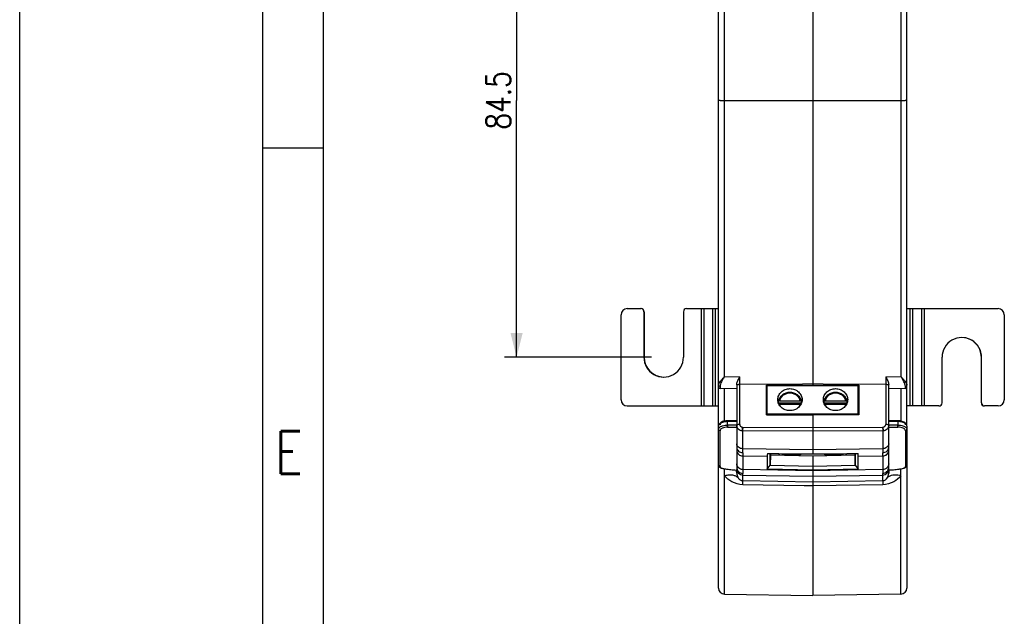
# Model space of a CAD drawing. Header units: millimetres. Extents: x 0 to 210, y 0 to 297.
# Tile 2 of 9: x 0 to 81, y 60 to 109. Entities that reach past the tile are written whole.
import ezdxf

# ---------------------------------------------------------------- set-up
doc = ezdxf.new("R2010")
doc.units = ezdxf.units.MM
doc.header["$LTSCALE"] = 19.36
doc.layers.get('0').update_dxf_attribs({"linetype": 'CONTINUOUS'})
doc.styles.get("Standard").update_dxf_attribs({"font": 'SIMPLEX.SHX', "width": 0.8})
doc.dimstyles.new('DIMSTYLE_1', dxfattribs={"dimtxt": 2, "dimasz": 2, "dimexe": 1, "dimexo": 1, "dimgap": 0.5, "dimtad": 1, "dimlfac": 2, "dimdsep": 46, "dimtxsty": 'Standard', "dimblk": '_FILLED', "dimblk1": '_FILLED', "dimblk2": '_FILLED', "dimcen": 0.09, "dimazin": 2, "dimtp": 0.01, "dimtm": 0.01, "dimtfac": 1, "dimtofl": 0, "dimtmove": 0, "dimatfit": 3, "dimldrblk": '_FILLED', "dimfxl": 0, "dimtolj": 1, "dimarcsym": 0})

# ---------------------------------------------------------------- blocks, each defined once
blk = doc.blocks.new('_FILLED')
at = {"color": 0, "linetype": 'ByBlock'}
blk.add_solid([(0, 0), (-1, 0.25), (-1, -0.25)], dxfattribs=at)
blk = doc.blocks.new('*D8')
at = {"color": 8}
for p, q in [((51.98, 123.58), (39.879, 123.58)), ((40.879, 123.58), (40.879, 102.455)), ((40.879, 81.33), (40.879, 102.455)), ((51.98, 81.33), (39.879, 81.33))]:
    blk.add_line(p, q, dxfattribs=at)
at = {"color": 8, "xscale": 2, "yscale": 2, "zscale": 2}
for p, rotation in [((40.879, 123.58), 90), ((40.879, 81.33), 270)]:
    blk.add_blockref('_FILLED', p, dxfattribs=dict(at, rotation=rotation))
at = {"color": 8, "insert": (38.379, 102.455), "char_height": 2, "width": 6.4, "attachment_point": 2, "rotation": 90, "line_spacing_factor": 0.9}
blk.add_mtext('84.5', dxfattribs=at)

msp = doc.modelspace()

# ---------------------------------------------------------------- linework, layer by layer
at = {"color": 7}
for p, q in [((0, 0), (0, 297)), ((25, 10), (25, 287)), ((57.9821, 79.7472), (57.9821, 143.0518)), ((65.2409, 143.1785), (65.2409, 79.0215)), ((72.4996, 143.0518), (72.4996, 79.7472)), ((57.4909, 75.6792), (57.4909, 142.5519)), ((72.9909, 75.6752), (72.9909, 142.5519)), ((57.9821, 102.4547), (72.4996, 102.4547)), ((24.9831, 98.5379), (20, 98.5379)), ((49.9801, 85.3297), (51.1049, 85.3297)), ((51.3549, 85.0797), (51.368, 85.0797)), ((51.3549, 85.0797), (51.3549, 81.3331)), ((51.368, 85.0797), (51.368, 81.3331)), ((54.6044, 85.0797), (54.6044, 81.3297)), ((54.8543, 85.3297), (57.4909, 85.3297)), ((56.0848, 77.3297), (56.0848, 85.3297)), ((56.2991, 77.3297), (56.2991, 85.3297)), ((56.9989, 85.3297), (56.9989, 77.3297)), ((57.2131, 85.3297), (57.2131, 77.3297)), ((72.9909, 85.3297), (80.5016, 85.3297)), ((73.2686, 77.3297), (73.2686, 85.3297)), ((73.4829, 77.3297), (73.4829, 85.3297)), ((74.1826, 85.3297), (74.1826, 77.3297)), ((74.3969, 85.3297), (74.3969, 77.3297)), ((49.4801, 77.8297), (49.4801, 84.8297)), ((81.0016, 84.8297), (81.0016, 77.8297)), ((51.3549, 81.3331), (51.368, 81.3331)), ((75.8773, 77.5797), (75.8773, 81.3297)), ((79.1268, 81.3263), (79.1138, 81.3263)), ((79.1138, 77.5797), (79.1138, 81.3263)), ((79.1268, 77.5797), (79.1268, 81.3263)), ((57.9821, 79.7472), (59.2365, 79.7253)), ((59.2365, 75.8119), (59.2365, 79.7253)), ((71.2452, 79.7253), (72.4996, 79.7472)), ((71.2452, 79.7253), (71.2452, 75.8119)), ((58.9909, 78.7297), (57.6137, 78.7537)), ((57.9821, 76.0871), (57.9821, 78.7473)), ((58.9909, 79.0731), (58.9909, 71.8085)), ((64.3911, 79.1071), (59.2365, 79.0872)), ((61.4409, 79.041), (64.3911, 79.1071)), ((61.4409, 76.5885), (61.4409, 79.041)), ((61.4909, 79.0215), (68.9909, 79.0215)), ((61.4909, 76.5883), (61.4909, 79.0215)), ((65.2409, 79.1292), (64.3911, 79.1071)), ((66.0906, 79.1071), (65.2409, 79.1292)), ((71.2452, 79.0872), (66.0906, 79.1071)), ((66.0906, 79.1071), (69.0409, 79.041)), ((68.9909, 76.5883), (68.9909, 79.0215)), ((69.0409, 79.041), (69.0409, 76.5885)), ((71.4909, 71.8085), (71.4909, 79.0731)), ((72.868, 78.7537), (71.4909, 78.7297)), ((72.4996, 78.7473), (72.4996, 76.0867)), ((61.4909, 77.9352), (61.4409, 77.9341)), ((69.0409, 77.9341), (68.9909, 77.9352)), ((49.9801, 77.3297), (57.4909, 77.3297)), ((61.4409, 77.146), (61.4909, 77.1468)), ((62.4194, 77.5631), (62.4194, 77.712)), ((64.3123, 77.5631), (62.4194, 77.5631)), ((62.5213, 77.7545), (64.2104, 77.7545)), ((64.2104, 77.4377), (62.5213, 77.4377)), ((64.3123, 77.712), (64.3123, 77.5631)), ((66.1694, 77.5631), (66.1694, 77.712)), ((68.0623, 77.5631), (66.1694, 77.5631)), ((66.2713, 77.7545), (67.9604, 77.7545)), ((67.9604, 77.4377), (66.2713, 77.4377)), ((68.0623, 77.712), (68.0623, 77.5631)), ((75.6274, 77.3297), (72.9909, 77.3297)), ((79.1268, 77.5797), (79.1138, 77.5797)), ((80.5016, 77.3297), (79.3768, 77.3297)), ((61.4409, 76.5885), (65.2409, 76.5687)), ((61.4909, 76.6684), (68.9909, 76.6684)), ((69.0409, 76.5885), (65.2409, 76.5687)), ((65.2409, 76.5687), (65.2409, 73.3853)), ((69.0409, 76.7741), (68.9909, 76.8002)), ((57.491, 75.6794), (57.4909, 75.6744)), ((57.4909, 72.4624), (57.4909, 75.6744)), ((57.4994, 75.742), (57.491, 75.6792)), ((58.2269, 76.116), (58.1856, 76.1144)), ((58.2269, 76.1161), (58.9909, 76.1349)), ((58.9909, 76.1181), (58.2278, 76.0993)), ((58.2278, 76.0439), (58.9909, 76.0628)), ((58.2278, 75.7497), (58.2278, 76.0439)), ((58.9909, 75.7443), (58.2278, 75.7497)), ((58.2278, 75.5886), (58.9909, 75.5832)), ((59.4821, 75.5821), (65.2409, 75.5521)), ((65.2409, 75.5521), (70.9996, 75.5821)), ((72.2548, 76.1161), (71.4909, 76.1349)), ((72.2539, 76.0993), (71.4909, 76.1181)), ((71.4909, 76.0628), (72.2539, 76.0439)), ((72.2539, 75.7497), (71.4909, 75.7443)), ((71.4909, 75.5832), (72.2539, 75.5886)), ((72.2539, 76.0439), (72.2539, 75.7497)), ((72.6053, 76.0591), (72.5223, 76.0822)), ((72.9909, 75.6744), (72.9909, 72.4624)), ((57.6137, 72.3387), (57.6137, 75.2904)), ((65.2409, 75.2495), (59.4821, 75.2795)), ((59.4821, 73.4848), (59.4821, 75.2795)), ((70.9996, 75.2795), (65.2409, 75.2495)), ((70.9996, 75.2795), (70.9996, 73.4848)), ((72.868, 75.2904), (72.868, 72.3387)), ((65.2409, 73.7217), (59.4821, 73.8079)), ((70.9996, 73.8079), (65.2409, 73.7217)), ((59.4821, 73.2165), (59.482, 71.7826)), ((59.4821, 73.4848), (59.4821, 73.2165)), ((59.4821, 73.2165), (61.4914, 73.1864)), ((61.4914, 73.1864), (61.4914, 72.1385)), ((61.7457, 72.465), (61.7457, 73.4123)), ((61.7622, 73.3195), (61.7457, 72.465)), ((61.7622, 73.4122), (61.7622, 73.3195)), ((61.7622, 73.3195), (65.2409, 73.2388)), ((62.4909, 73.3026), (62.4909, 73.4065)), ((62.514, 73.4063), (62.4919, 73.3026)), ((64.2409, 73.2978), (62.6963, 73.2978)), ((64.2409, 73.2978), (64.2205, 73.3931)), ((64.2409, 73.393), (64.2409, 73.2978)), ((65.2409, 73.2388), (68.7195, 73.3195)), ((65.2409, 73.2388), (65.2409, 61.7309)), ((66.2612, 73.3931), (66.2409, 73.2978)), ((66.2409, 73.2978), (66.2409, 73.393)), ((67.7855, 73.2978), (66.2409, 73.2978)), ((67.9898, 73.3026), (67.9677, 73.4063)), ((67.9909, 73.4065), (67.9909, 73.3026)), ((68.7195, 73.3195), (68.7195, 73.4122)), ((68.736, 72.465), (68.7195, 73.3195)), ((68.736, 73.4123), (68.736, 72.465)), ((68.9903, 73.1864), (70.9996, 73.2165)), ((68.9903, 72.1385), (68.9903, 73.1864)), ((70.9996, 73.2165), (70.9996, 73.4848)), ((70.9996, 73.2165), (70.9997, 71.7826)), ((57.4911, 72.454), (57.4909, 72.4624)), ((57.4909, 62.3575), (57.4909, 72.4543)), ((57.8564, 72.1851), (57.9388, 72.1677)), ((57.9821, 61.8576), (57.9821, 72.1601)), ((58.1353, 72.1362), (58.2507, 72.1221)), ((58.2507, 72.1221), (58.3817, 72.108)), ((58.2657, 72.1204), (58.277, 72.1201)), ((65.2409, 72.0032), (59.4821, 72.1025)), ((61.4914, 72.1385), (61.7457, 72.465)), ((65.2409, 72.0516), (61.4914, 72.1385)), ((61.7457, 72.465), (65.2409, 72.3839)), ((65.2409, 72.3839), (68.736, 72.465)), ((68.9903, 72.1385), (65.2409, 72.0516)), ((70.9996, 72.1025), (65.2409, 72.0032)), ((68.736, 72.465), (68.9903, 72.1385)), ((72.2047, 72.1201), (72.216, 72.1204)), ((72.2319, 72.1222), (72.3479, 72.1364)), ((72.4996, 61.8576), (72.4996, 72.1601)), ((72.5446, 72.168), (72.627, 72.1855)), ((72.9909, 72.4624), (72.9906, 72.454)), ((72.9909, 72.4543), (72.9909, 62.3575)), ((58.9556, 72.058), (58.9664, 72.0572)), ((58.9664, 72.0572), (58.9898, 72.0555)), ((58.9894, 72.0553), (58.9898, 72.0555)), ((59.4821, 71.1847), (59.482, 71.7826)), ((59.4821, 71.641), (65.2409, 71.5416)), ((65.2409, 71.5416), (70.9996, 71.641)), ((70.9996, 71.1847), (70.9997, 71.7826)), ((71.4919, 72.0555), (71.4923, 72.0553)), ((71.4923, 72.0552), (71.6451, 72.0666)), ((71.6451, 72.0666), (71.7589, 72.0759)), ((59.4821, 71.1847), (65.2409, 71.0861)), ((64.5438, 70.7675), (59.4821, 70.8537)), ((65.2409, 70.7558), (64.5438, 70.7675)), ((65.2409, 71.0861), (70.9996, 71.1847)), ((70.9996, 70.8537), (65.2409, 70.7558)), ((57.9821, 61.8576), (65.2409, 61.7309)), ((72.4996, 61.8576), (65.2409, 61.7309))]:
    msp.add_line(p, q, dxfattribs=at)
at = {"color": 8}
for p, q in [((20, 5), (20, 292)), ((62.4198, 77.7156), (62.4194, 77.712)), ((62.4423, 77.7388), (62.4452, 77.7403)), ((62.4809, 77.751), (62.4825, 77.7513)), ((64.2491, 77.7513), (64.2509, 77.751)), ((64.3123, 77.712), (64.3119, 77.7156)), ((66.1698, 77.7156), (66.1694, 77.712)), ((66.1923, 77.7388), (66.1952, 77.7403)), ((66.2309, 77.751), (66.2325, 77.7513)), ((67.9991, 77.7513), (68.0009, 77.751)), ((68.0623, 77.712), (68.0619, 77.7156))]:
    msp.add_line(p, q, dxfattribs=at)
at = {"color": 7}
for points in [[(57.8132, 76.0364), (57.7387, 76.0025), (57.6724, 75.9635), (57.6137, 75.9185), (57.5632, 75.8659), (57.5239, 75.8061), (57.4994, 75.742)], [(57.9879, 76.0886), (57.8972, 76.0656), (57.8132, 76.0364)], [(58.1856, 76.1144), (58.0845, 76.105), (57.9879, 76.0886)], [(72.5223, 76.0822), (72.434, 76.0997), (72.3442, 76.1109), (72.2548, 76.116)], [(72.903, 75.8841), (72.8608, 75.9247), (72.8101, 75.963), (72.7498, 75.999), (72.6813, 76.0312), (72.6053, 76.0591)], [(72.9908, 75.6752), (72.9905, 75.689), (72.9827, 75.7403), (72.965, 75.7912), (72.938, 75.8396), (72.903, 75.8841)], [(57.4911, 72.4543), (57.4936, 72.4306), (57.5085, 72.3828), (57.5355, 72.3394), (57.5725, 72.3022), (57.6166, 72.2714), (57.6654, 72.2462), (57.72, 72.2242)], [(57.72, 72.2242), (57.7834, 72.204), (57.8564, 72.1851)], [(57.9388, 72.1677), (58.0316, 72.1514), (58.1353, 72.1362)], [(58.3817, 72.108), (58.4954, 72.0966), (58.609, 72.0859), (58.7228, 72.0759)], [(71.7589, 72.0759), (71.8727, 72.0859), (71.9863, 72.0966), (72.1, 72.108), (72.2319, 72.1222)], [(72.3479, 72.1364), (72.4518, 72.1517), (72.5446, 72.168)], [(72.627, 72.1855), (72.6997, 72.2044), (72.7629, 72.2247), (72.8173, 72.2466), (72.8659, 72.2719), (72.9098, 72.3026), (72.9466, 72.34), (72.9735, 72.3833)], [(72.9735, 72.3833), (72.9882, 72.431), (72.9906, 72.4543)], [(58.7228, 72.0759), (58.8366, 72.0666), (58.9894, 72.0552)]]:
    msp.add_lwpolyline(points, dxfattribs=at)
for centre, radius, start, end in [((49.9801, 84.8297), 0.5, 90.005222, 180.004084), ((51.1049, 85.0797), 0.25, 359.995334, 89.995333), ((51.118, 85.0797), 0.25, 359.995334, 89.995333), ((54.8544, 85.0797), 0.25, 90.004667, 180.004616), ((80.5016, 84.8297), 0.5, 359.995916, 89.994778), ((77.5022, 81.3298), 1.6249, 359.876273, 180.004674), ((77.4889, 81.3298), 1.6249, 359.876297, 89.533627), ((52.9795, 81.3296), 1.6249, 179.87628, 0.004669), ((52.9928, 81.3296), 1.6249, 179.876304, 269.53362), ((57.6159, 78.8787), 0.125, 180, 269), ((72.8659, 78.8787), 0.125, 271, 360), ((49.9801, 77.8297), 0.5, 179.995903, 269.994765), ((80.5016, 77.8297), 0.5, 270.005235, 0.004097), ((63.2091, 77.3674), 0.8439, 159.35717, 163.366575), ((63.1993, 77.4038), 0.796, 168.453388, 168.948699), ((63.1956, 77.5534), 0.7923, 168.191431, 168.453366), ((63.2405, 77.6037), 0.7381, 192.99797, 204.44579), ((63.4963, 77.6018), 0.7327, 335.541763, 347.058595), ((63.5363, 77.5534), 0.7921, 11.546635, 11.808434), ((63.5226, 77.3674), 0.8439, 16.632408, 20.642832), ((63.5324, 77.4038), 0.796, 11.052574, 11.546612), ((66.9591, 77.3674), 0.8439, 159.35717, 163.366575), ((66.9493, 77.4038), 0.796, 168.453388, 168.948699), ((66.9456, 77.5534), 0.7923, 168.191431, 168.453366), ((66.9905, 77.6037), 0.7381, 192.99797, 204.44579), ((67.2463, 77.6018), 0.7327, 335.541763, 347.058595), ((67.2863, 77.5534), 0.7921, 11.546635, 11.808434), ((67.2726, 77.3674), 0.8439, 16.632408, 20.642832), ((67.2824, 77.4038), 0.796, 11.052574, 11.546612), ((75.6274, 77.5797), 0.25, 270.004667, 0.004616), ((79.3637, 77.5797), 0.25, 179.995334, 269.995333), ((79.3768, 77.5797), 0.25, 179.995334, 269.995333), ((57.6592, 75.6744), 0.1683, 174.118815, 179.992236), ((57.6647, 75.6737), 0.1738, 167.217747, 174.088639), ((58.2552, 74.5839), 1.4601, 94.10505, 99.720785), ((58.2581, 74.8587), 1.241, 91.399642, 95.22978), ((58.2608, 74.5187), 1.5256, 91.239701, 94.137559), ((59.4835, 75.8504), 0.2683, 266.502078, 269.702169), ((70.3759, 75.4202), 10.895, 179.148676, 179.70425), ((70.9982, 75.8504), 0.2683, 270.297831, 273.497922), ((60.6197, 75.4254), 10.381, 0.281998, 0.865076), ((72.8228, 75.4001), 0.1681, 0.024311, 8.988611), ((59.4876, 75.8606), 0.5812, 266.501973, 269.457324), ((70.9941, 75.8606), 0.5812, 270.542676, 273.498027), ((60.2782, 90.2423), 18.2324, 263.698253, 265.840059), ((59.4905, 72.1406), 0.4996, 180.041111, 269.04298), ((70.9912, 72.1406), 0.4996, 270.95702, 359.958889), ((70.2033, 90.2441), 18.2342, 274.311526, 276.301691), ((58.1435, 71.7991), 0.8483, 16.2881, 17.786489), ((58.1594, 71.8035), 0.8318, 8.304094, 16.305778), ((58.1897, 71.808), 0.8011, 0.033885, 8.298871), ((58.5985, 70.9541), 0.6843, 41.99047, 49.265525), ((59.6121, 71.7445), 0.6047, 213.372236, 219.75096), ((72.2915, 71.808), 0.8006, 171.922581, 179.967957), ((70.2058, 90.2133), 18.2033, 274.05154, 274.310972), ((72.3211, 71.8038), 0.8305, 164.114431, 171.917846), ((72.3375, 71.7993), 0.8475, 162.209532, 164.130752), ((57.9909, 62.3575), 0.5, 180, 269), ((72.4909, 62.3575), 0.5, 271, 360)]:
    msp.add_arc(centre, radius, start, end, dxfattribs=at)
at = {"color": 8}
for centre, radius, start, end in [((62.4385, 77.7117), 0.0192, 165.92842, 168.386126), ((62.5177, 77.5483), 0.206, 99.832407, 100.289538), ((62.522, 77.4952), 0.2593, 90.157434, 92.570019), ((64.2097, 77.4953), 0.2592, 87.41822, 89.842324), ((64.2097, 77.1784), 0.2593, 87.429981, 89.842566), ((64.2102, 77.2), 0.2377, 87.214038, 89.959058), ((64.2103, 77.1911), 0.2466, 85.388962, 87.433264), ((64.21, 77.1973), 0.2405, 85.210462, 87.192581), ((64.2097, 77.1933), 0.2444, 84.28079, 85.218344), ((64.2113, 77.2037), 0.234, 84.400668, 85.381402), ((64.2124, 77.2154), 0.2222, 82.936851, 84.405551), ((64.2098, 77.1939), 0.2438, 82.943042, 84.280051), ((64.2096, 77.1928), 0.2449, 82.020295, 82.943611), ((64.2139, 77.2278), 0.2098, 81.85458, 82.932556), ((64.2111, 77.2027), 0.235, 80.661071, 82.028363), ((64.2153, 77.2367), 0.2007, 79.765893, 81.860655), ((64.2129, 77.5428), 0.2116, 79.636318, 80.135177), ((64.2176, 77.2481), 0.1891, 79.858698, 80.387771), ((64.2172, 77.2475), 0.1897, 78.195246, 79.762779), ((64.2185, 77.2528), 0.1843, 78.253216, 79.863804), ((64.2927, 77.7116), 0.0196, 11.734946, 13.943529), ((64.2934, 77.7117), 0.0189, 0.666165, 13.8551), ((66.1885, 77.7117), 0.0192, 165.92842, 168.386126), ((66.2677, 77.5483), 0.206, 99.832407, 100.289538), ((66.272, 77.4952), 0.2593, 90.157434, 92.570019), ((67.9597, 77.4953), 0.2592, 87.41822, 89.842324), ((67.9597, 77.1784), 0.2593, 87.429981, 89.842566), ((67.9602, 77.2), 0.2377, 87.214038, 89.959058), ((67.9603, 77.1911), 0.2466, 85.388962, 87.433264), ((67.96, 77.1973), 0.2405, 85.210462, 87.192581), ((67.9597, 77.1933), 0.2444, 84.28079, 85.218344), ((67.9613, 77.2037), 0.234, 84.400668, 85.381402), ((67.9624, 77.2154), 0.2222, 82.936851, 84.405551), ((67.9598, 77.1939), 0.2438, 82.943042, 84.280051), ((67.9596, 77.1928), 0.2449, 82.020295, 82.943611), ((67.9639, 77.2278), 0.2098, 81.85458, 82.932556), ((67.9611, 77.2027), 0.235, 80.661071, 82.028363), ((67.9653, 77.2367), 0.2007, 79.765893, 81.860655), ((67.9629, 77.5428), 0.2116, 79.636318, 80.135177), ((67.9676, 77.2481), 0.1891, 79.858698, 80.387771), ((67.9672, 77.2475), 0.1897, 78.195246, 79.762779), ((67.9685, 77.2528), 0.1843, 78.253216, 79.863804), ((68.0427, 77.7116), 0.0197, 11.735806, 14.188521), ((68.0434, 77.7117), 0.0189, 0.666165, 13.8551)]:
    msp.add_arc(centre, radius, start, end, dxfattribs=at)
at = {"color": 7}
for centre, major_axis, ratio, start_param, end_param in [((66.5779, 77.6424), (4.9704, 4.8032), 0.2249758, 2.8297044, 2.9275174), ((351.7688, 73.3705), (457.21, -2.1494), 0.003739, -2.258574, -2.2480742), ((-221.2871, 73.3705), (457.21, 2.1494), 0.003739, -0.8935184, -0.8830186), ((63.9038, 77.6424), (4.9704, -4.8032), 0.2249758, 0.2140752, 0.3118882)]:
    msp.add_ellipse(centre, major_axis=major_axis, ratio=ratio, start_param=start_param, end_param=end_param, dxfattribs=at)
for points, knots in [([(57.4909, 102.4633), (57.4909, 102.4624), (57.4957, 102.4625), (57.5012, 102.4612), (57.5137, 102.4607), (57.5375, 102.4594), (57.5786, 102.4583), (57.6386, 102.457), (57.712, 102.4561), (57.828, 102.455), (57.9192, 102.4547), (57.9821, 102.4547)], [0, 0, 0, 0, 0.0051279, 0.0195632, 0.0433002, 0.0761904, 0.1682521, 0.2920739, 0.4432161, 0.6161228, 1, 1, 1, 1]), ([(72.4996, 102.4547), (72.5625, 102.4547), (72.6537, 102.455), (72.7696, 102.4561), (72.8431, 102.457), (72.903, 102.4583), (72.9442, 102.4594), (72.968, 102.4607), (72.9805, 102.4612), (72.986, 102.4625), (72.9909, 102.4624), (72.9909, 102.4633)], [0, 0, 0, 0, 0.3837552, 0.5566093, 0.707756, 0.8316179, 0.9237214, 0.9566266, 0.9803943, 0.9948599, 1, 1, 1, 1]), ([(57.4909, 79.0401), (57.4909, 79.0646), (57.5043, 79.1185), (57.5601, 79.2307), (57.6664, 79.3782), (57.8169, 79.5598), (57.926, 79.6836), (57.9821, 79.7472)], [0, 0, 0, 0, 0.0844402, 0.1868551, 0.4315444, 0.7079157, 1, 1, 1, 1]), ([(57.9821, 79.7472), (57.9398, 79.6743), (57.8572, 79.5316), (57.7427, 79.3218), (57.6528, 79.1288), (57.6128, 78.9979), (57.6128, 78.9382)], [0, 0, 0, 0, 0.2825731, 0.5530628, 0.799787, 1, 1, 1, 1]), ([(58.9947, 79.1274), (59.0013, 79.1759), (59.029, 79.2753), (59.11, 79.4752), (59.1855, 79.6241), (59.2365, 79.7253)], [0, 0, 0, 0, 0.2271682, 0.4746664, 1, 1, 1, 1]), ([(71.2452, 79.7253), (71.3012, 79.6141), (71.384, 79.4513), (71.4675, 79.2332), (71.4909, 79.1246), (71.4909, 79.0731)], [0, 0, 0, 0, 0.5323928, 0.7795705, 1, 1, 1, 1]), ([(72.8689, 78.9382), (72.8689, 78.9979), (72.8289, 79.1288), (72.739, 79.3218), (72.6245, 79.5316), (72.5419, 79.6743), (72.4996, 79.7472)], [0, 0, 0, 0, 0.200213, 0.4469372, 0.7174269, 1, 1, 1, 1]), ([(72.4996, 79.7472), (72.5557, 79.6836), (72.6648, 79.5598), (72.8153, 79.3782), (72.9217, 79.2307), (72.9774, 79.1185), (72.9909, 79.0646), (72.9909, 79.0401)], [0, 0, 0, 0, 0.2920843, 0.5684556, 0.8131449, 0.9155598, 1, 1, 1, 1]), ([(57.4909, 79.0401), (57.4909, 79.0136), (57.5226, 78.9562), (57.5822, 78.9388), (57.6128, 78.9382)], [0, 0, 0, 0, 0.464585, 1, 1, 1, 1]), ([(57.6128, 78.9382), (57.6128, 78.9118), (57.6128, 78.8748), (57.6131, 78.8291), (57.613, 78.8027), (57.6136, 78.7828), (57.6125, 78.7667), (57.6147, 78.7601), (57.6127, 78.7538), (57.6137, 78.7537)], [0, 0, 0, 0, 0.429458, 0.6016082, 0.7438966, 0.8553363, 0.9354213, 0.9837668, 1, 1, 1, 1]), ([(59.2365, 79.0872), (59.2047, 79.0871), (59.1463, 79.0849), (59.0684, 79.0727), (59.0186, 79.0606), (58.9909, 79.041), (58.9909, 79.0318)], [0, 0, 0, 0, 0.3684183, 0.6797124, 0.8934133, 1, 1, 1, 1]), ([(62.3659, 77.8449), (62.3659, 77.9041), (62.3789, 78.0234), (62.4366, 78.1947), (62.5301, 78.3524), (62.6984, 78.5374), (62.978, 78.7045), (63.2362, 78.75), (63.3659, 78.75)], [0, 0, 0, 0, 0.1190805, 0.2391366, 0.3609748, 0.485103, 0.7392988, 1, 1, 1, 1]), ([(63.3659, 78.75), (63.4955, 78.75), (63.7537, 78.7045), (64.0333, 78.5374), (64.2016, 78.3524), (64.2952, 78.1947), (64.3528, 78.0234), (64.3659, 77.9041), (64.3659, 77.8449)], [0, 0, 0, 0, 0.2607018, 0.5148973, 0.6390254, 0.7608636, 0.8809196, 1, 1, 1, 1]), ([(66.1159, 77.8449), (66.1159, 77.9041), (66.1289, 78.0234), (66.1866, 78.1947), (66.2801, 78.3524), (66.4484, 78.5374), (66.728, 78.7045), (66.9862, 78.75), (67.1159, 78.75)], [0, 0, 0, 0, 0.1190805, 0.2391366, 0.3609748, 0.485103, 0.7392988, 1, 1, 1, 1]), ([(67.1159, 78.75), (67.2455, 78.75), (67.5037, 78.7045), (67.7833, 78.5374), (67.9516, 78.3524), (68.0452, 78.1947), (68.1028, 78.0234), (68.1159, 77.9041), (68.1159, 77.8449)], [0, 0, 0, 0, 0.2607018, 0.5148973, 0.6390254, 0.7608636, 0.8809196, 1, 1, 1, 1]), ([(71.4909, 79.0318), (71.4909, 79.041), (71.4631, 79.0606), (71.4133, 79.0727), (71.3354, 79.0849), (71.277, 79.0871), (71.2452, 79.0872)], [0, 0, 0, 0, 0.106639, 0.3204028, 0.6316668, 1, 1, 1, 1]), ([(72.868, 78.7537), (72.869, 78.7538), (72.867, 78.7601), (72.8692, 78.7667), (72.8681, 78.7828), (72.8688, 78.8027), (72.8687, 78.8291), (72.8689, 78.8748), (72.8689, 78.9118), (72.8689, 78.9382)], [0, 0, 0, 0, 0.0162332, 0.0645787, 0.1446637, 0.2561034, 0.3983918, 0.570542, 1, 1, 1, 1]), ([(72.8689, 78.9382), (72.8995, 78.9388), (72.9591, 78.9562), (72.9909, 79.0136), (72.9909, 79.0401)], [0, 0, 0, 0, 0.535415, 1, 1, 1, 1]), ([(63.3659, 76.9399), (63.2362, 76.9399), (62.978, 76.9853), (62.6984, 77.1524), (62.5301, 77.3374), (62.4366, 77.4951), (62.3789, 77.6664), (62.3659, 77.7857), (62.3659, 77.8449)], [0, 0, 0, 0, 0.2607018, 0.5148973, 0.6390254, 0.7608636, 0.8809196, 1, 1, 1, 1]), ([(63.3659, 78.4342), (63.2559, 78.4342), (63.0363, 78.3997), (62.7907, 78.2727), (62.6309, 78.1291), (62.5332, 78.0043), (62.4605, 77.8655), (62.4301, 77.766), (62.4198, 77.7156)], [0, 0, 0, 0, 0.2573685, 0.5105172, 0.6351483, 0.7581111, 0.8796164, 1, 1, 1, 1]), ([(62.4212, 77.7205), (62.4318, 77.7697), (62.4627, 77.867), (62.5355, 78.0027), (62.633, 78.1249), (62.7925, 78.2659), (63.0375, 78.3908), (63.2562, 78.4247), (63.3659, 78.4247)], [0, 0, 0, 0, 0.1190622, 0.2395895, 0.362013, 0.4865568, 0.7407094, 1, 1, 1, 1]), ([(63.3659, 78.3767), (63.3168, 78.3767), (63.2188, 78.3692), (63.0301, 78.3246), (62.8557, 78.2368), (62.7132, 78.1123), (62.6257, 78.0043), (62.5596, 77.8844), (62.5313, 77.7981), (62.5213, 77.7545)], [0, 0, 0, 0, 0.130207, 0.2597561, 0.5136992, 0.6381669, 0.7605433, 0.8810266, 1, 1, 1, 1]), ([(64.3119, 77.7156), (64.3016, 77.766), (64.2712, 77.8655), (64.1985, 78.0043), (64.1008, 78.1291), (63.941, 78.2727), (63.6954, 78.3997), (63.4758, 78.4342), (63.3659, 78.4342)], [0, 0, 0, 0, 0.1203834, 0.2418888, 0.3648518, 0.4894832, 0.7426321, 1, 1, 1, 1]), ([(63.3659, 78.4247), (63.4755, 78.4247), (63.6942, 78.3908), (63.9392, 78.266), (64.0987, 78.1249), (64.1961, 78.0027), (64.269, 77.8671), (64.2999, 77.7698), (64.3105, 77.7205)], [0, 0, 0, 0, 0.2592606, 0.5133932, 0.6379442, 0.7603811, 0.880929, 1, 1, 1, 1]), ([(64.2104, 77.7545), (64.2004, 77.7981), (64.172, 77.8844), (64.106, 78.0043), (64.0185, 78.1123), (63.876, 78.2369), (63.7015, 78.3245), (63.5129, 78.3692), (63.4149, 78.3767), (63.3659, 78.3767)], [0, 0, 0, 0, 0.1189762, 0.239457, 0.3618328, 0.4863047, 0.7402452, 0.8697928, 1, 1, 1, 1]), ([(64.3659, 77.8449), (64.3659, 77.7857), (64.3528, 77.6664), (64.2952, 77.4951), (64.2016, 77.3374), (64.0333, 77.1524), (63.7537, 76.9853), (63.4955, 76.9399), (63.3659, 76.9399)], [0, 0, 0, 0, 0.1190805, 0.2391366, 0.3609748, 0.485103, 0.7392988, 1, 1, 1, 1]), ([(67.1159, 76.9399), (66.9862, 76.9399), (66.728, 76.9853), (66.4484, 77.1524), (66.2801, 77.3374), (66.1866, 77.4951), (66.1289, 77.6664), (66.1159, 77.7857), (66.1159, 77.8449)], [0, 0, 0, 0, 0.2607018, 0.5148973, 0.6390254, 0.7608636, 0.8809196, 1, 1, 1, 1]), ([(67.1159, 78.4342), (67.0059, 78.4342), (66.7863, 78.3997), (66.5407, 78.2727), (66.3809, 78.1291), (66.2832, 78.0043), (66.2105, 77.8655), (66.1801, 77.766), (66.1698, 77.7156)], [0, 0, 0, 0, 0.2573685, 0.5105172, 0.6351483, 0.7581111, 0.8796164, 1, 1, 1, 1]), ([(66.1711, 77.7203), (66.1817, 77.7695), (66.2126, 77.8668), (66.2854, 78.0025), (66.3829, 78.1248), (66.5424, 78.2659), (66.7874, 78.3908), (67.0061, 78.4247), (67.1159, 78.4247)], [0, 0, 0, 0, 0.1190614, 0.2395879, 0.3620105, 0.4865539, 0.7407069, 1, 1, 1, 1]), ([(67.1159, 78.3767), (67.0668, 78.3767), (66.9688, 78.3692), (66.7801, 78.3246), (66.6057, 78.2368), (66.4632, 78.1123), (66.3757, 78.0043), (66.3096, 77.8844), (66.2813, 77.7981), (66.2713, 77.7545)], [0, 0, 0, 0, 0.130207, 0.2597561, 0.5136992, 0.6381669, 0.7605433, 0.8810266, 1, 1, 1, 1]), ([(68.0619, 77.7156), (68.0516, 77.766), (68.0212, 77.8655), (67.9485, 78.0043), (67.8508, 78.1291), (67.691, 78.2727), (67.4454, 78.3997), (67.2258, 78.4342), (67.1159, 78.4342)], [0, 0, 0, 0, 0.1203834, 0.2418888, 0.3648518, 0.4894832, 0.7426321, 1, 1, 1, 1]), ([(67.1159, 78.4247), (67.2255, 78.4247), (67.4442, 78.3908), (67.6892, 78.266), (67.8487, 78.1249), (67.9462, 78.0026), (68.019, 77.867), (68.0499, 77.7697), (68.0605, 77.7204)], [0, 0, 0, 0, 0.2592615, 0.5133942, 0.6379451, 0.7603817, 0.8809293, 1, 1, 1, 1]), ([(67.9604, 77.7545), (67.9504, 77.7981), (67.922, 77.8844), (67.856, 78.0043), (67.7685, 78.1123), (67.626, 78.2369), (67.4515, 78.3245), (67.2629, 78.3692), (67.1649, 78.3767), (67.1159, 78.3767)], [0, 0, 0, 0, 0.1189762, 0.239457, 0.3618328, 0.4863047, 0.7402452, 0.8697928, 1, 1, 1, 1]), ([(68.1159, 77.8449), (68.1159, 77.7857), (68.1028, 77.6664), (68.0452, 77.4951), (67.9516, 77.3374), (67.7833, 77.1524), (67.5037, 76.9853), (67.2455, 76.9399), (67.1159, 76.9399)], [0, 0, 0, 0, 0.1190805, 0.2391366, 0.3609748, 0.485103, 0.7392988, 1, 1, 1, 1]), ([(62.5213, 77.4377), (62.5174, 77.4377), (62.5021, 77.4374), (62.4868, 77.4356), (62.4757, 77.4332)], [0, 0, 0, 0, 0.2563874, 1, 1, 1, 1]), ([(66.2713, 77.4377), (66.2674, 77.4377), (66.2521, 77.4374), (66.2368, 77.4356), (66.2257, 77.4332)], [0, 0, 0, 0, 0.2563874, 1, 1, 1, 1]), ([(57.4909, 75.4002), (57.4909, 75.4297), (57.5094, 75.494), (57.5527, 75.5431), (57.5785, 75.5659)], [0, 0, 0, 0, 0.4614811, 1, 1, 1, 1]), ([(57.4909, 75.4002), (57.4909, 75.3719), (57.5208, 75.3114), (57.5827, 75.2909), (57.6137, 75.2904)], [0, 0, 0, 0, 0.4772451, 1, 1, 1, 1]), ([(58.0087, 76.0231), (57.9433, 76.0119), (57.8214, 75.9814), (57.6341, 75.9003), (57.5135, 75.7935), (57.4951, 75.7122)], [0, 0, 0, 0, 0.3195584, 0.5983061, 1, 1, 1, 1]), ([(57.5785, 75.5659), (57.588, 75.5743), (57.631, 75.6089), (57.6796, 75.6359), (57.7182, 75.6535)], [0, 0, 0, 0, 0.2300766, 1, 1, 1, 1]), ([(57.9918, 76.0703), (57.939, 76.0581), (57.8425, 76.0283), (57.7207, 75.9621), (57.6372, 75.8818), (57.6137, 75.8143), (57.6137, 75.7841)], [0, 0, 0, 0, 0.3226305, 0.5983206, 0.8201356, 1, 1, 1, 1]), ([(58.2278, 75.5886), (58.1488, 75.5892), (57.9996, 75.5762), (57.827, 75.5244), (57.7185, 75.461), (57.6459, 75.398), (57.6137, 75.3316), (57.6137, 75.2904)], [0, 0, 0, 0, 0.3224802, 0.6072012, 0.7274697, 0.8318788, 1, 1, 1, 1]), ([(57.7182, 75.6535), (57.7539, 75.6698), (57.9173, 75.7298), (58.0934, 75.7504), (58.2278, 75.7497)], [0, 0, 0, 0, 0.2260821, 1, 1, 1, 1]), ([(58.145, 76.0945), (58.1318, 76.0933), (58.0804, 76.0878), (58.0293, 76.0789), (57.9918, 76.0703)], [0, 0, 0, 0, 0.2558487, 1, 1, 1, 1]), ([(58.2269, 76.116), (58.2284, 76.1162), (58.2256, 76.1068), (58.2276, 76.1034), (58.2278, 76.0993)], [0, 0, 0, 0, 0.2738795, 1, 1, 1, 1]), ([(58.2278, 76.0439), (58.2276, 76.0531), (58.2273, 76.0701), (58.2268, 76.0903), (58.2269, 76.1031), (58.2264, 76.1101), (58.2272, 76.1134), (58.2264, 76.1159), (58.2269, 76.116)], [0, 0, 0, 0, 0.3815266, 0.7078702, 0.8334093, 0.9258286, 0.98126, 1, 1, 1, 1]), ([(58.2278, 75.7497), (58.2275, 75.7354), (58.2269, 75.6817), (58.2265, 75.628), (58.2278, 75.5886)], [0, 0, 0, 0, 0.2670372, 1, 1, 1, 1]), ([(59.2365, 75.8119), (59.2061, 75.8117), (59.1457, 75.806), (59.0597, 75.7856), (58.9909, 75.7406), (58.9909, 75.7062)], [0, 0, 0, 0, 0.3248215, 0.6327656, 1, 1, 1, 1]), ([(59.4522, 75.2805), (59.3341, 75.2877), (59.1547, 75.3563), (59.0158, 75.5425), (58.9909, 75.6528), (58.9909, 75.7062)], [0, 0, 0, 0, 0.5204158, 0.7650251, 1, 1, 1, 1]), ([(59.2365, 75.8119), (59.2365, 75.755), (59.2882, 75.6346), (59.4075, 75.5862), (59.4671, 75.5826)], [0, 0, 0, 0, 0.4877405, 1, 1, 1, 1]), ([(59.4522, 75.2805), (59.4522, 75.3004), (59.4544, 75.4012), (59.4604, 75.5019), (59.4671, 75.5826)], [0, 0, 0, 0, 0.1972513, 1, 1, 1, 1]), ([(59.4821, 75.2795), (59.4818, 75.292), (59.4808, 75.3576), (59.4808, 75.4233), (59.4811, 75.4764)], [0, 0, 0, 0, 0.1906677, 1, 1, 1, 1]), ([(71.0006, 75.4764), (71.0007, 75.4572), (71.0009, 75.3916), (71.0006, 75.3259), (70.9996, 75.2795)], [0, 0, 0, 0, 0.2926207, 1, 1, 1, 1]), ([(71.0146, 75.5826), (71.0742, 75.5862), (71.1935, 75.6346), (71.2452, 75.755), (71.2452, 75.8119)], [0, 0, 0, 0, 0.5122595, 1, 1, 1, 1]), ([(71.0146, 75.5826), (71.0167, 75.5566), (71.024, 75.4561), (71.0295, 75.3553), (71.0295, 75.2805)], [0, 0, 0, 0, 0.2585455, 1, 1, 1, 1]), ([(71.4909, 75.7062), (71.4909, 75.6528), (71.4659, 75.5425), (71.327, 75.3563), (71.1476, 75.2877), (71.0295, 75.2805)], [0, 0, 0, 0, 0.2349749, 0.4795842, 1, 1, 1, 1]), ([(71.4909, 75.7062), (71.4909, 75.7406), (71.422, 75.7856), (71.336, 75.806), (71.2756, 75.8117), (71.2452, 75.8119)], [0, 0, 0, 0, 0.3672344, 0.6751785, 1, 1, 1, 1]), ([(72.2539, 76.0993), (72.2541, 76.1034), (72.2561, 76.1072), (72.2533, 76.1159), (72.2548, 76.116)], [0, 0, 0, 0, 0.7245414, 1, 1, 1, 1]), ([(72.2548, 76.116), (72.2553, 76.1159), (72.2545, 76.1134), (72.2553, 76.1101), (72.2548, 76.1031), (72.2549, 76.0903), (72.2544, 76.0701), (72.2541, 76.0531), (72.2539, 76.0439)], [0, 0, 0, 0, 0.01874, 0.0741714, 0.1665907, 0.2921298, 0.6184734, 1, 1, 1, 1]), ([(72.4898, 76.0703), (72.4711, 76.0746), (72.3934, 76.0903), (72.314, 76.0979), (72.2539, 76.0993)], [0, 0, 0, 0, 0.2420234, 1, 1, 1, 1]), ([(72.489, 76.0203), (72.47, 76.0238), (72.3923, 76.0364), (72.3135, 76.0426), (72.2539, 76.0439)], [0, 0, 0, 0, 0.2445559, 1, 1, 1, 1]), ([(72.2539, 75.7497), (72.2974, 75.7499), (72.4602, 75.7437), (72.6235, 75.7115), (72.7341, 75.6662)], [0, 0, 0, 0, 0.2668482, 1, 1, 1, 1]), ([(72.2539, 75.5886), (72.2542, 75.5982), (72.2551, 75.6519), (72.2547, 75.7056), (72.2539, 75.7497)], [0, 0, 0, 0, 0.1783251, 1, 1, 1, 1]), ([(72.868, 75.2904), (72.868, 75.3316), (72.8358, 75.398), (72.7632, 75.461), (72.6548, 75.5244), (72.4821, 75.5762), (72.3329, 75.5892), (72.2539, 75.5886)], [0, 0, 0, 0, 0.1681212, 0.2725303, 0.3927988, 0.6775198, 1, 1, 1, 1]), ([(72.9909, 75.6744), (72.9909, 75.7123), (72.9583, 75.7979), (72.8463, 75.8957), (72.685, 75.9742), (72.5581, 76.0075), (72.489, 76.0203)], [0, 0, 0, 0, 0.1755877, 0.3967855, 0.6747489, 1, 1, 1, 1]), ([(72.868, 75.7841), (72.868, 75.8143), (72.8445, 75.8818), (72.761, 75.9621), (72.6391, 76.0283), (72.5426, 76.0582), (72.4898, 76.0703)], [0, 0, 0, 0, 0.1798589, 0.4016738, 0.6773671, 1, 1, 1, 1]), ([(72.7341, 75.6662), (72.7685, 75.6521), (72.8735, 75.6021), (72.976, 75.5071), (72.9888, 75.4264)], [0, 0, 0, 0, 0.3126636, 1, 1, 1, 1]), ([(72.868, 75.2904), (72.899, 75.2909), (72.9609, 75.3114), (72.9909, 75.3719), (72.9909, 75.4002)], [0, 0, 0, 0, 0.5227549, 1, 1, 1, 1]), ([(59.4821, 73.8079), (59.4208, 73.8088), (59.2962, 73.8285), (59.1315, 73.9128), (59.0177, 74.0449), (58.9909, 74.1527), (58.9909, 74.2019)], [0, 0, 0, 0, 0.2661384, 0.5382921, 0.7864213, 1, 1, 1, 1]), ([(58.9909, 73.9111), (58.9909, 73.858), (59.0169, 73.7436), (59.1659, 73.552), (59.3586, 73.4867), (59.4821, 73.4848)], [0, 0, 0, 0, 0.2242514, 0.4780024, 1, 1, 1, 1]), ([(71.4909, 74.2019), (71.4909, 74.1527), (71.464, 74.0449), (71.3502, 73.9128), (71.1855, 73.8285), (71.0609, 73.8088), (70.9996, 73.8079)], [0, 0, 0, 0, 0.2135787, 0.4617079, 0.7338616, 1, 1, 1, 1]), ([(70.9996, 73.4848), (71.1231, 73.4867), (71.3158, 73.552), (71.4648, 73.7436), (71.4909, 73.858), (71.4909, 73.9111)], [0, 0, 0, 0, 0.5219976, 0.7757486, 1, 1, 1, 1]), ([(58.9909, 73.6696), (58.9909, 73.6134), (59.0161, 73.4934), (59.1274, 73.3406), (59.2933, 73.2409), (59.4205, 73.2175), (59.4821, 73.2165)], [0, 0, 0, 0, 0.2293628, 0.4840688, 0.7487934, 1, 1, 1, 1]), ([(70.9996, 73.2165), (71.0612, 73.2175), (71.1884, 73.2409), (71.3543, 73.3406), (71.4656, 73.4934), (71.4909, 73.6134), (71.4909, 73.6696)], [0, 0, 0, 0, 0.2512066, 0.5159312, 0.7706372, 1, 1, 1, 1]), ([(57.6137, 72.3387), (57.5837, 72.3392), (57.5217, 72.3633), (57.4932, 72.4239), (57.4911, 72.454)], [0, 0, 0, 0, 0.4985783, 1, 1, 1, 1]), ([(57.6137, 72.3387), (57.6137, 72.3116), (57.6497, 72.2684), (57.7142, 72.2346), (57.8262, 72.1925), (58.0161, 72.1528), (58.1819, 72.1306), (58.277, 72.1201)], [0, 0, 0, 0, 0.1124928, 0.1974333, 0.3077326, 0.6038013, 1, 1, 1, 1]), ([(59.4821, 72.1025), (59.4205, 72.1035), (59.2933, 72.1269), (59.1274, 72.2266), (59.0161, 72.3794), (58.9909, 72.4994), (58.9909, 72.5556)], [0, 0, 0, 0, 0.2512066, 0.5159312, 0.7706372, 1, 1, 1, 1]), ([(58.9909, 72.2677), (58.9909, 72.2077), (59.0155, 72.081), (59.1253, 71.9175), (59.2916, 71.8093), (59.4202, 71.7837), (59.482, 71.7826)], [0, 0, 0, 0, 0.2369947, 0.4951127, 0.7563048, 1, 1, 1, 1]), ([(71.4909, 72.5556), (71.4909, 72.4994), (71.4656, 72.3794), (71.3543, 72.2266), (71.1884, 72.1269), (71.0612, 72.1035), (70.9996, 72.1025)], [0, 0, 0, 0, 0.2293628, 0.4840688, 0.7487934, 1, 1, 1, 1]), ([(70.9997, 71.7826), (71.0615, 71.7837), (71.1901, 71.8093), (71.3564, 71.9175), (71.4662, 72.081), (71.4909, 72.2077), (71.4909, 72.2677)], [0, 0, 0, 0, 0.2436952, 0.5048873, 0.7630053, 1, 1, 1, 1]), ([(72.2047, 72.1201), (72.2998, 72.1306), (72.4656, 72.1528), (72.6555, 72.1925), (72.7675, 72.2346), (72.832, 72.2684), (72.868, 72.3116), (72.868, 72.3387)], [0, 0, 0, 0, 0.3961987, 0.6922674, 0.8025667, 0.8875072, 1, 1, 1, 1]), ([(72.9906, 72.454), (72.9885, 72.4239), (72.9601, 72.3633), (72.898, 72.3392), (72.868, 72.3387)], [0, 0, 0, 0, 0.5013906, 1, 1, 1, 1]), ([(57.9821, 71.5917), (58.0803, 71.6233), (58.2775, 71.6688), (58.5705, 71.6754), (58.8347, 71.6139), (58.984, 71.5253), (59.0451, 71.4726)], [0, 0, 0, 0, 0.27787, 0.541811, 0.7828087, 1, 1, 1, 1]), ([(59.4821, 70.8537), (59.1703, 70.859), (58.593, 71.0129), (58.1453, 71.3909), (57.9821, 71.5917)], [0, 0, 0, 0, 0.5464773, 1, 1, 1, 1]), ([(58.9898, 72.0555), (58.9901, 72.0561), (58.9907, 72.0574), (58.9909, 72.0587), (58.9909, 72.0594)], [0, 0, 0, 0, 0.5077291, 1, 1, 1, 1]), ([(58.9909, 71.8085), (58.9909, 71.7742), (58.9997, 71.6356), (59.0495, 71.4992), (59.1071, 71.4119)], [0, 0, 0, 0, 0.2468052, 1, 1, 1, 1]), ([(59.1472, 71.3579), (59.1865, 71.3107), (59.2852, 71.2237), (59.4149, 71.1858), (59.4821, 71.1847)], [0, 0, 0, 0, 0.4769819, 1, 1, 1, 1]), ([(72.4996, 71.5917), (72.3364, 71.3909), (71.8887, 71.0129), (71.3114, 70.859), (70.9996, 70.8537)], [0, 0, 0, 0, 0.4535227, 1, 1, 1, 1]), ([(70.9996, 71.1847), (71.0788, 71.186), (71.2307, 71.2388), (71.3353, 71.3524), (71.3746, 71.4119)], [0, 0, 0, 0, 0.5264065, 1, 1, 1, 1]), ([(71.3746, 71.4119), (71.394, 71.4414), (71.4618, 71.5631), (71.4909, 71.7049), (71.4909, 71.8085)], [0, 0, 0, 0, 0.2543077, 1, 1, 1, 1]), ([(71.3746, 71.4119), (71.384, 71.4223), (71.4236, 71.4638), (71.4685, 71.5001), (71.5045, 71.5243)], [0, 0, 0, 0, 0.2445649, 1, 1, 1, 1]), ([(71.4909, 72.0594), (71.4909, 72.0587), (71.491, 72.0574), (71.4916, 72.0561), (71.4919, 72.0555)], [0, 0, 0, 0, 0.4922709, 1, 1, 1, 1]), ([(71.5045, 71.5243), (71.6352, 71.6123), (71.9821, 71.7072), (72.3252, 71.6477), (72.4996, 71.5917)], [0, 0, 0, 0, 0.46255, 1, 1, 1, 1]), ([(59.4821, 70.8537), (59.4828, 70.9316), (59.4842, 71.0319), (59.483, 71.1422), (59.4832, 71.1747), (59.4821, 71.1847)], [0, 0, 0, 0, 0.7061707, 0.9083042, 1, 1, 1, 1]), ([(70.9996, 71.1847), (70.9985, 71.1747), (70.9987, 71.1422), (70.9975, 71.0319), (70.9989, 70.9316), (70.9996, 70.8537)], [0, 0, 0, 0, 0.0916958, 0.2938293, 1, 1, 1, 1])]:
    msp.add_open_spline(points, degree=3, knots=knots, dxfattribs=at)
msp.add_open_spline([(58.9909, 79.0731), (58.9909, 79.0912), (58.9923, 79.1094), (58.9947, 79.1274)], degree=3, dxfattribs=at)
at = {"color": 8}
for points in [[(62.4194, 77.712), (62.4194, 77.7134), (62.4196, 77.715), (62.42, 77.7164)], [(64.3118, 77.7163), (64.3114, 77.7177), (64.3109, 77.719), (64.3103, 77.7203)], [(66.1694, 77.712), (66.1694, 77.7134), (66.1696, 77.715), (66.17, 77.7164)], [(68.0618, 77.7163), (68.0614, 77.7177), (68.0609, 77.719), (68.0603, 77.7203)]]:
    msp.add_open_spline(points, degree=3, dxfattribs=at)
for points, knots in [([(62.4423, 77.7389), (62.4394, 77.7374), (62.4303, 77.7321), (62.4218, 77.7236), (62.42, 77.7164)], [0, 0, 0, 0, 0.305631, 1, 1, 1, 1]), ([(62.42, 77.7164), (62.4202, 77.7171), (62.4211, 77.7202), (62.4228, 77.7231), (62.4243, 77.725)], [0, 0, 0, 0, 0.2367861, 1, 1, 1, 1]), ([(62.4809, 77.751), (62.4773, 77.7503), (62.4641, 77.7476), (62.4511, 77.7433), (62.4423, 77.7389)], [0, 0, 0, 0, 0.2735577, 1, 1, 1, 1]), ([(62.4452, 77.7403), (62.4465, 77.7408), (62.4516, 77.7431), (62.457, 77.745), (62.4611, 77.7463)], [0, 0, 0, 0, 0.2373952, 1, 1, 1, 1]), ([(62.4611, 77.7463), (62.4627, 77.7468), (62.4692, 77.7486), (62.4758, 77.7501), (62.4809, 77.751)], [0, 0, 0, 0, 0.2406935, 1, 1, 1, 1]), ([(62.5213, 77.7545), (62.518, 77.7545), (62.505, 77.7542), (62.492, 77.753), (62.4825, 77.7513)], [0, 0, 0, 0, 0.2548422, 1, 1, 1, 1]), ([(64.2491, 77.7513), (64.246, 77.7519), (64.2332, 77.7538), (64.2202, 77.7545), (64.2104, 77.7545)], [0, 0, 0, 0, 0.2436405, 1, 1, 1, 1]), ([(64.2891, 77.739), (64.2864, 77.7404), (64.2742, 77.7458), (64.2611, 77.7491), (64.2509, 77.751)], [0, 0, 0, 0, 0.224771, 1, 1, 1, 1]), ([(64.2509, 77.751), (64.2527, 77.7507), (64.2594, 77.7494), (64.266, 77.7477), (64.2708, 77.7462)], [0, 0, 0, 0, 0.258975, 1, 1, 1, 1]), ([(64.2708, 77.7462), (64.2722, 77.7458), (64.2776, 77.744), (64.2829, 77.742), (64.2866, 77.7402)], [0, 0, 0, 0, 0.2624111, 1, 1, 1, 1]), ([(64.2866, 77.7402), (64.2899, 77.7386), (64.3001, 77.7332), (64.3098, 77.7242), (64.3117, 77.7163)], [0, 0, 0, 0, 0.3098575, 1, 1, 1, 1]), ([(66.1923, 77.7389), (66.1894, 77.7374), (66.1803, 77.7321), (66.1718, 77.7236), (66.17, 77.7164)], [0, 0, 0, 0, 0.305631, 1, 1, 1, 1]), ([(66.17, 77.7164), (66.1702, 77.7171), (66.1711, 77.7202), (66.1728, 77.7231), (66.1743, 77.725)], [0, 0, 0, 0, 0.2367861, 1, 1, 1, 1]), ([(66.2309, 77.751), (66.2273, 77.7503), (66.2141, 77.7476), (66.2011, 77.7433), (66.1923, 77.7389)], [0, 0, 0, 0, 0.2735577, 1, 1, 1, 1]), ([(66.1952, 77.7403), (66.1965, 77.7408), (66.2016, 77.7431), (66.207, 77.745), (66.2111, 77.7463)], [0, 0, 0, 0, 0.2373952, 1, 1, 1, 1]), ([(66.2111, 77.7463), (66.2127, 77.7468), (66.2192, 77.7486), (66.2258, 77.7501), (66.2309, 77.751)], [0, 0, 0, 0, 0.2406935, 1, 1, 1, 1]), ([(66.2713, 77.7545), (66.268, 77.7545), (66.255, 77.7542), (66.242, 77.753), (66.2325, 77.7513)], [0, 0, 0, 0, 0.2548422, 1, 1, 1, 1]), ([(67.9991, 77.7513), (67.996, 77.7519), (67.9832, 77.7538), (67.9702, 77.7545), (67.9604, 77.7545)], [0, 0, 0, 0, 0.2436405, 1, 1, 1, 1]), ([(68.0009, 77.751), (68.0027, 77.7507), (68.0094, 77.7494), (68.016, 77.7477), (68.0208, 77.7462)], [0, 0, 0, 0, 0.258975, 1, 1, 1, 1]), ([(68.0391, 77.739), (68.0364, 77.7404), (68.0242, 77.7458), (68.0111, 77.7491), (68.0009, 77.751)], [0, 0, 0, 0, 0.224771, 1, 1, 1, 1]), ([(68.0208, 77.7462), (68.0222, 77.7458), (68.0276, 77.744), (68.0329, 77.742), (68.0366, 77.7402)], [0, 0, 0, 0, 0.2624111, 1, 1, 1, 1]), ([(68.0366, 77.7402), (68.0399, 77.7386), (68.0501, 77.7332), (68.0597, 77.7242), (68.0617, 77.7164)], [0, 0, 0, 0, 0.3096399, 1, 1, 1, 1])]:
    msp.add_open_spline(points, degree=3, knots=knots, dxfattribs=at)

# ---------------------------------------------------------------- texts
at = {"color": 8, "insert": (21.0169, 75.2543), "char_height": 3.5, "width": 2.8, "attachment_point": 1, "line_spacing_factor": 0.9}
msp.add_mtext('E', dxfattribs=at)

# ---------------------------------------------------------------- dimensions: what is measured, and where the dimension line sits
at = {"color": 8}
dim = msp.add_linear_dim(base=(40.8789, 81.3297), p1=(52.9796, 123.5797), p2=(52.9796, 81.3297), angle=270, dimstyle='DIMSTYLE_1', dxfattribs=at)
dim.commit()
dim.dimension.update_dxf_attribs({"geometry": '*D8', "text_midpoint": (40.8789, 102.4547), "dimtype": 160})

doc.saveas('drawing.dxf')
